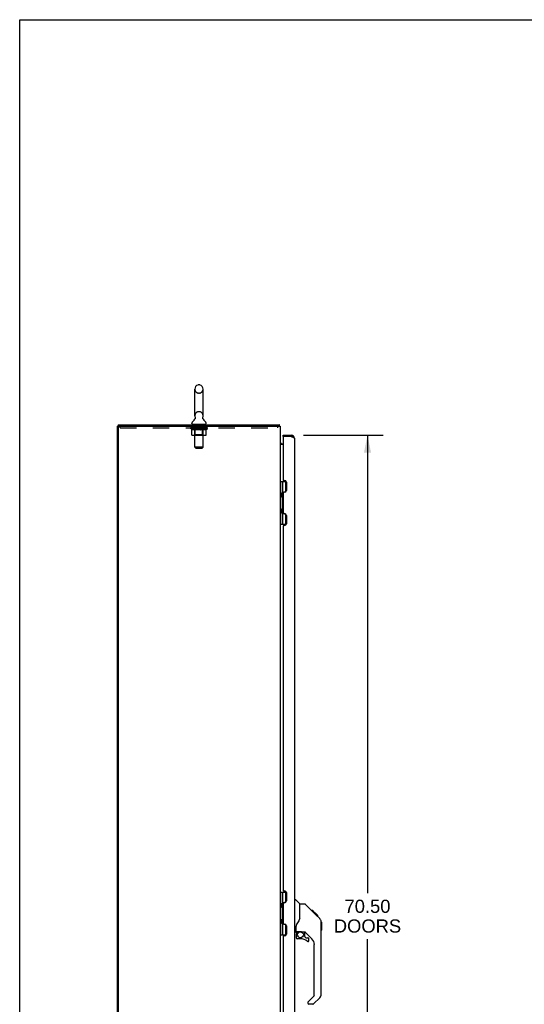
# Model space of a CAD drawing. Header units: inches. Extents: x 0 to 220, y 0 to 142.
# Tile 9 of 21: x 0 to 37, y 70 to 142. Entities that reach past the tile are written whole.
import ezdxf

# ---------------------------------------------------------------- set-up
doc = ezdxf.new("R2010")
doc.units = ezdxf.units.IN
doc.header["$LTSCALE"] = 12.090517
doc.header["$MEASUREMENT"] = 0
doc.linetypes.add('HIDDEN', pattern=[0.2, 0.1, -0.1])
doc.layers.get('0').update_dxf_attribs({"linetype": 'CONTINUOUS'})
for name, color, linetype in [('02___PRT_ALL_AXES', 7, 'CONTINUOUS'), ('DEFAULT_2', 8, 'HIDDEN'), ('DIMENSIONS', 7, 'CONTINUOUS')]:
    doc.layers.add(name, color=color, linetype=linetype)
doc.styles.get("Standard").update_dxf_attribs({"font": 'arial.ttf'})
doc.dimstyles.new('DIMSTYLE_1', dxfattribs={"dimtxt": 0.969828, "dimasz": 1.293103, "dimexe": 0.09, "dimexo": 0.07, "dimgap": 0.0375, "dimtad": 0, "dimtih": 1, "dimtoh": 1, "dimzin": 4, "dimdsep": 46, "dimtxsty": 'Standard', "dimblk": '_FILLED', "dimblk1": '_FILLED', "dimblk2": '_FILLED', "dimcen": 0.09, "dimazin": 1, "dimtfac": 1, "dimtofl": 0, "dimtmove": 0, "dimatfit": 3, "dimldrblk": '_FILLED', "dimfxl": 1, "dimtolj": 1, "dimtzin": 4, "dimarcsym": 0})

# ---------------------------------------------------------------- blocks, each defined once
blk = doc.blocks.new('_FILLED')
at = {"color": 0, "linetype": 'ByBlock'}
blk.add_solid([(0, 0), (-1, 0.2), (-1, -0.2)], dxfattribs=at)
blk = doc.blocks.new('*D18')
at = {"layer": 'DIMENSIONS', "color": 2, "linetype": 'Continuous'}
for p, q in [((20.933, 111.627), (26.816, 111.627)), ((25.652, 111.627), (25.652, 77.87)), ((25.652, 41.127), (25.652, 74.476)), ((20.933, 41.127), (26.816, 41.127))]:
    blk.add_line(p, q, dxfattribs=at)
at = {"layer": 'DIMENSIONS', "color": 2, "linetype": 'Continuous', "xscale": 1.2931034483, "yscale": 1.2931034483, "zscale": 1.2931034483}
for p, rotation in [((25.652, 111.627), 90), ((25.652, 41.127), 270)]:
    blk.add_blockref('_FILLED', p, dxfattribs=dict(at, rotation=rotation))
at = {"layer": 'DIMENSIONS', "color": 2, "linetype": 'Continuous', "insert": (25.652, 77.386), "char_height": 0.9698, "width": 4.9609, "attachment_point": 2, "line_spacing_factor": 0.9}
blk.add_mtext('70.50\\PDOORS', dxfattribs=at)

msp = doc.modelspace()

# ---------------------------------------------------------------- linework, layer by layer
at = {"color": 7, "linetype": 'Continuous'}
for p, q in [((0, 0), (0, 142.241)), ((0, 142.241), (219.828, 142.241)), ((12.915, 113.047), (12.915, 115.022)), ((13.265, 115.322), (13.177, 115.322)), ((13.527, 113.047), (13.527, 115.022)), ((12.698, 112.476), (12.698, 112.515)), ((12.93, 112.828), (12.928, 112.824)), ((13.744, 112.476), (13.744, 112.515)), ((7.273, 112.273), (7.221, 112.273)), ((7.273, 112.377), (7.273, 112.273)), ((7.273, 112.377), (19.144, 112.377)), ((12.721, 112.407), (12.721, 112.377)), ((13.721, 112.407), (12.721, 112.407)), ((13.721, 112.407), (13.721, 112.377)), ((19.144, 112.377), (19.144, 112.273)), ((19.157, 112.331), (19.156, 112.346)), ((19.17, 112.28), (19.161, 112.273)), ((19.421, 111.523), (19.421, 111.627)), ((19.441, 111.523), (19.421, 111.523)), ((20.028, 111.627), (20.028, 111.523)), ((19.364, 110.981), (19.421, 110.981)), ((19.221, 108.202), (19.663, 108.202)), ((19.26, 105.052), (19.26, 108.202)), ((19.398, 107.412), (19.398, 108.202)), ((19.615, 108.202), (19.615, 107.436)), ((19.334, 107.348), (19.398, 107.412)), ((19.595, 107.424), (19.535, 107.424)), ((19.334, 107.348), (19.334, 107.087)), ((19.334, 107.087), (19.398, 107.023)), ((19.35, 107.07), (19.35, 107.364)), ((19.398, 106.231), (19.398, 107.023)), ((19.334, 106.167), (19.398, 106.231)), ((19.334, 105.906), (19.334, 106.167)), ((19.35, 105.889), (19.35, 106.183)), ((19.334, 105.906), (19.398, 105.842)), ((19.398, 105.052), (19.398, 105.842)), ((19.535, 105.83), (19.595, 105.83)), ((19.615, 105.818), (19.615, 105.052)), ((19.221, 105.052), (19.663, 105.052)), ((19.221, 77.952), (19.663, 77.952)), ((19.26, 74.802), (19.26, 77.952)), ((19.398, 77.162), (19.398, 77.952)), ((19.615, 77.952), (19.615, 77.186)), ((19.334, 77.098), (19.398, 77.162)), ((19.334, 77.098), (19.334, 76.837)), ((19.35, 76.82), (19.35, 77.114)), ((19.595, 77.174), (19.535, 77.174)), ((20.275, 77.381), (20.337, 77.381)), ((20.663, 77.072), (20.365, 77.369)), ((20.668, 75.961), (20.668, 77.066)), ((21.029, 77.066), (20.668, 77.066)), ((21.85, 76.278), (21.085, 77.043)), ((19.334, 76.837), (19.398, 76.773)), ((19.398, 75.981), (19.398, 76.773)), ((21.606, 76.588), (21.54, 76.588)), ((21.614, 76.581), (21.547, 76.581)), ((21.623, 76.571), (21.557, 76.571)), ((21.63, 76.565), (21.563, 76.565)), ((21.638, 76.557), (21.571, 76.557)), ((21.658, 76.537), (21.591, 76.537)), ((21.606, 76.588), (21.933, 76.262)), ((21.68, 76.514), (21.613, 76.514)), ((21.704, 76.491), (21.637, 76.491)), ((21.727, 76.467), (21.66, 76.467)), ((21.751, 76.444), (21.684, 76.444)), ((21.775, 76.42), (21.708, 76.42)), ((21.797, 76.398), (21.73, 76.398)), ((21.817, 76.378), (21.75, 76.378)), ((21.834, 76.36), (21.768, 76.36)), ((21.847, 76.347), (21.781, 76.347)), ((21.852, 76.343), (21.785, 76.343)), ((21.854, 76.341), (21.787, 76.341)), ((21.854, 76.341), (21.787, 76.341)), ((21.855, 76.34), (21.788, 76.34)), ((21.823, 76.304), (21.789, 76.339)), ((21.857, 76.337), (21.79, 76.337)), ((21.862, 76.333), (21.795, 76.333)), ((21.868, 76.327), (21.801, 76.327)), ((21.881, 76.313), (21.814, 76.313)), ((21.85, 76.277), (21.823, 76.304)), ((21.896, 76.298), (21.83, 76.298)), ((21.904, 76.291), (21.837, 76.291)), ((21.911, 76.284), (21.844, 76.284)), ((21.85, 76.277), (22.128, 75.999)), ((21.923, 76.272), (21.856, 76.272)), ((21.928, 76.266), (21.861, 76.266)), ((21.932, 76.263), (21.865, 76.263)), ((21.933, 76.262), (21.866, 76.262)), ((21.933, 76.262), (21.866, 76.262)), ((21.934, 76.261), (21.867, 76.261)), ((22.018, 76.177), (21.934, 76.261)), ((19.334, 75.917), (19.398, 75.981)), ((19.334, 75.656), (19.334, 75.917)), ((19.334, 75.656), (19.398, 75.592)), ((19.35, 75.639), (19.35, 75.933)), ((19.398, 74.802), (19.398, 75.592)), ((19.535, 75.58), (19.595, 75.58)), ((19.615, 75.568), (19.615, 74.802)), ((20.668, 76.024), (20.648, 75.967)), ((21.951, 76.177), (22.018, 76.177)), ((22.02, 76.175), (21.953, 76.175)), ((22.022, 76.173), (21.955, 76.173)), ((22.02, 76.175), (22.022, 76.173)), ((22.242, 75.744), (22.242, 75.751)), ((22.243, 70.438), (22.243, 75.722)), ((22.255, 75.726), (22.255, 75.139)), ((19.221, 74.802), (19.663, 74.802)), ((20.353, 74.999), (20.275, 74.999)), ((20.393, 75.038), (20.393, 75.445)), ((20.393, 74.821), (20.393, 74.584)), ((20.412, 75.04), (20.708, 75.04)), ((20.45, 74.96), (20.53, 75.04)), ((20.456, 74.955), (20.453, 74.958)), ((20.46, 74.951), (20.456, 74.955)), ((20.465, 74.947), (20.46, 74.951)), ((20.98, 74.999), (20.893, 74.999)), ((21.023, 74.667), (21.023, 74.994)), ((21.558, 74.503), (21.057, 75.004)), ((20.708, 74.505), (20.471, 74.505)), ((21.026, 74.659), (21.098, 74.587)), ((21.106, 74.584), (21.259, 74.584)), ((21.338, 74.386), (21.338, 74.505)), ((21.731, 70.352), (21.731, 74.085)), ((21.259, 69.827), (21.259, 69.763)), ((21.273, 69.861), (21.708, 70.296)), ((21.62, 69.684), (21.338, 69.684)), ((22.128, 70.159), (21.676, 69.707))]:
    msp.add_line(p, q, dxfattribs=at)
at = {"color": 3, "linetype": 'Continuous'}
for p, q in [((7.221, 40.481), (7.221, 112.273)), ((7.273, 112.273), (19.221, 112.273)), ((7.273, 112.21), (7.273, 40.543)), ((19.221, 112.273), (19.221, 40.481)), ((19.421, 111.627), (20.028, 111.627)), ((19.421, 111.503), (19.421, 108.347)), ((20.028, 111.523), (19.441, 111.523)), ((20.275, 111.38), (20.275, 41.373)), ((19.421, 110.929), (19.221, 110.929)), ((19.481, 108.287), (19.541, 108.287)), ((19.671, 108.157), (19.671, 107.542)), ((19.541, 107.412), (19.481, 107.412)), ((19.421, 107.352), (19.421, 105.901)), ((19.481, 105.841), (19.541, 105.841)), ((19.671, 105.711), (19.671, 105.096)), ((19.421, 104.906), (19.421, 78.097)), ((19.541, 104.966), (19.481, 104.966)), ((19.481, 78.037), (19.541, 78.037)), ((19.671, 77.907), (19.671, 77.292)), ((19.421, 77.102), (19.421, 75.651)), ((19.541, 77.162), (19.481, 77.162)), ((19.481, 75.591), (19.541, 75.591)), ((19.671, 75.461), (19.671, 74.846)), ((19.421, 74.656), (19.421, 47.847)), ((19.541, 74.716), (19.481, 74.716))]:
    msp.add_line(p, q, dxfattribs=at)
at = {"color": 7, "linetype": 'Continuous'}
for points in [[(12.934, 112.94), (12.936, 112.936), (12.937, 112.931), (12.939, 112.926), (12.94, 112.922), (12.941, 112.917), (12.942, 112.912), (12.943, 112.907), (12.943, 112.902), (12.943, 112.897), (12.944, 112.892), (12.943, 112.887), (12.943, 112.882), (12.943, 112.877), (12.942, 112.872), (12.942, 112.867), (12.941, 112.862), (12.94, 112.857), (12.938, 112.852), (12.937, 112.847), (12.935, 112.842), (12.934, 112.838), (12.932, 112.833), (12.93, 112.828)], [(13.515, 112.824), (13.512, 112.828), (13.51, 112.833), (13.508, 112.838), (13.507, 112.842), (13.505, 112.847), (13.504, 112.852), (13.503, 112.857), (13.501, 112.862), (13.501, 112.867), (13.5, 112.872), (13.499, 112.877), (13.499, 112.882), (13.499, 112.887), (13.499, 112.892), (13.499, 112.897), (13.499, 112.902), (13.5, 112.907), (13.5, 112.912), (13.501, 112.917), (13.502, 112.922), (13.503, 112.926), (13.505, 112.931), (13.506, 112.936), (13.508, 112.94)], [(19.156, 112.346), (19.155, 112.351), (19.155, 112.355), (19.154, 112.359), (19.154, 112.362), (19.153, 112.365), (19.152, 112.368), (19.151, 112.371), (19.15, 112.373), (19.149, 112.374), (19.148, 112.376), (19.147, 112.376), (19.145, 112.377), (19.144, 112.377)], [(19.17, 112.28), (19.169, 112.282), (19.167, 112.285), (19.166, 112.288), (19.164, 112.292), (19.163, 112.296), (19.162, 112.301), (19.161, 112.306), (19.16, 112.311), (19.159, 112.316), (19.158, 112.321), (19.158, 112.326), (19.157, 112.331)], [(19.243, 111.029), (19.239, 111.026), (19.237, 111.024), (19.235, 111.022), (19.233, 111.02)], [(19.25, 111.037), (19.25, 111.037), (19.25, 111.036), (19.25, 111.036), (19.25, 111.035), (19.249, 111.034), (19.248, 111.033), (19.246, 111.032), (19.245, 111.03), (19.243, 111.029)], [(19.225, 111.013), (19.224, 111.011), (19.223, 111.009), (19.222, 111.007), (19.221, 111.006), (19.221, 111.004), (19.221, 111.003)], [(19.233, 111.02), (19.231, 111.019), (19.229, 111.017), (19.227, 111.015), (19.225, 111.013)], [(21.085, 77.043), (21.077, 77.049), (21.069, 77.055), (21.06, 77.06), (21.05, 77.063), (21.04, 77.065), (21.029, 77.066)], [(21.789, 76.339), (21.767, 76.361), (21.745, 76.383), (21.723, 76.405)], [(20.446, 75.616), (20.435, 75.6), (20.42, 75.571), (20.408, 75.539), (20.399, 75.505), (20.394, 75.47), (20.393, 75.445)], [(20.648, 75.967), (20.617, 75.898), (20.581, 75.827), (20.538, 75.754), (20.491, 75.68), (20.446, 75.616)], [(22.243, 75.722), (22.242, 75.75), (22.237, 75.792), (22.227, 75.832), (22.213, 75.872), (22.195, 75.909), (22.173, 75.945), (22.148, 75.978), (22.128, 75.999)], [(20.465, 74.947), (20.455, 74.936), (20.447, 74.925), (20.439, 74.914), (20.432, 74.902), (20.426, 74.889), (20.421, 74.876), (20.418, 74.863), (20.415, 74.849), (20.413, 74.835), (20.413, 74.821)], [(20.453, 74.958), (20.452, 74.959), (20.451, 74.96), (20.451, 74.96), (20.45, 74.96)], [(20.708, 75.04), (20.714, 75.04), (20.734, 75.039), (20.755, 75.037), (20.776, 75.033), (20.796, 75.028), (20.814, 75.023), (20.83, 75.017), (20.844, 75.012), (20.856, 75.008), (20.867, 75.004), (20.875, 75.002), (20.884, 75)], [(20.884, 75), (20.892, 74.999), (20.892, 74.999)]]:
    msp.add_lwpolyline(points, dxfattribs=at)
at = {"color": 3, "linetype": 'Continuous'}
for points in [[(20.028, 111.523), (20.044, 111.517), (20.06, 111.511), (20.076, 111.505), (20.092, 111.499), (20.107, 111.493)], [(20.107, 111.493), (20.122, 111.487), (20.137, 111.481), (20.151, 111.475), (20.165, 111.469), (20.178, 111.463), (20.191, 111.457), (20.202, 111.452), (20.213, 111.446), (20.224, 111.44), (20.233, 111.434), (20.242, 111.428), (20.249, 111.422), (20.256, 111.416), (20.262, 111.41), (20.266, 111.404), (20.27, 111.398), (20.273, 111.392), (20.274, 111.386), (20.275, 111.38)]]:
    msp.add_lwpolyline(points, dxfattribs=at)
at = {"color": 7, "linetype": 'Continuous'}
msp.add_circle((20.708, 74.8), 0.217, dxfattribs=at)
for centre, radius, start, end in [((13.221, 115.022), 0.306, 105.63034, 180), ((13.177, 115.179), 0.144, 90, 105.63034), ((13.265, 115.179), 0.144, 74.36966, 90), ((13.221, 115.022), 0.306, 0, 74.36966), ((12.842, 112.515), 0.144, 124.66265, 180), ((12.463, 113.064), 0.523, 304.66237, 336.9318), ((13.221, 113.047), 0.306, 180, 200.48713), ((13.98, 113.064), 0.523, 203.0682, 235.33763), ((13.221, 113.047), 0.306, 339.51287, 360), ((13.6, 112.515), 0.144, 0, 55.33735), ((12.767, 112.476), 0.069, 180, 270), ((13.675, 112.476), 0.069, 270, 360), ((18.975, 112.13), 0.246, 35.33048, 37.39407), ((19.364, 111.123), 0.142, 180, 270), ((20.028, 111.38), 0.142, 48.63357, 90), ((20.111, 111.237), 0.26, 90, 92.59369), ((19.335, 107.321), 0.116, 34.3844, 57.15809), ((19.335, 107.114), 0.116, 302.84191, 317.28045), ((19.871, 106.847), 0.472, 162.30801, 180), ((19.871, 106.406), 0.472, 180, 197.69199), ((19.335, 106.139), 0.116, 42.71955, 57.15809), ((19.335, 105.933), 0.116, 302.84191, 325.61639), ((19.335, 77.071), 0.116, 34.3844, 57.15809), ((20.337, 77.341), 0.0394, 45, 90), ((20.649, 77.058), 0.0197, 0, 45), ((19.335, 76.864), 0.116, 302.84191, 317.28045), ((19.871, 76.597), 0.472, 162.30801, 180), ((19.871, 76.156), 0.472, 180, 197.69199), ((19.335, 75.889), 0.116, 42.71955, 57.15809), ((19.335, 75.683), 0.116, 302.84191, 325.61639), ((22.235, 75.726), 0.0197, 0, 68.93953), ((20.353, 75.038), 0.0394, 270, 360), ((20.412, 75.06), 0.0197, 180, 270), ((20.59, 74.821), 0.197, 135, 180), ((20.98, 74.802), 0.197, 52.51213, 90), ((22.235, 75.139), 0.0197, 293.60704, 360), ((20.471, 74.584), 0.0787, 180, 270), ((20.708, 73.717), 0.787, 50.4788, 90), ((21.034, 74.667), 0.0118, 180, 225), ((21.106, 74.595), 0.0118, 225, 270), ((21.259, 74.386), 0.0787, 230.4788, 360), ((21.259, 74.505), 0.0787, 0, 90), ((21.141, 74.085), 0.591, 0, 45), ((21.849, 70.438), 0.394, 315, 360), ((21.306, 69.827), 0.0472, 135, 180), ((21.338, 69.763), 0.0787, 180, 270), ((21.62, 69.763), 0.0787, 270, 315), ((21.653, 70.352), 0.0787, 315, 360)]:
    msp.add_arc(centre, radius, start, end, dxfattribs=at)
at = {"color": 3, "linetype": 'Continuous'}
for centre, radius, start, end in [((7.336, 112.21), 0.0625, 90, 180), ((19.441, 111.503), 0.02, 90, 180), ((20.028, 111.38), 0.246, 0, 90), ((19.481, 108.347), 0.06, 179.99996, 270), ((19.541, 108.157), 0.13, 0, 90), ((19.481, 107.352), 0.06, 90, 179.99985), ((19.541, 107.542), 0.13, 270, 360), ((19.481, 105.901), 0.06, 179.99996, 270), ((19.541, 105.711), 0.13, 0, 90), ((19.481, 104.906), 0.06, 90, 179.99985), ((19.541, 105.096), 0.13, 270, 360), ((19.481, 78.097), 0.06, 179.99996, 270), ((19.541, 77.907), 0.13, 0, 90), ((19.481, 77.102), 0.06, 90, 179.99985), ((19.541, 77.292), 0.13, 270, 360), ((19.481, 75.651), 0.06, 179.99996, 270), ((19.541, 75.461), 0.13, 0, 90), ((19.541, 74.846), 0.13, 270, 360), ((19.481, 74.656), 0.06, 90, 179.99985)]:
    msp.add_arc(centre, radius, start, end, dxfattribs=at)
at = {"layer": '02___PRT_ALL_AXES', "color": 8, "linetype": 'HIDDEN'}
for p, q in [((12.784, 112.169), (12.784, 112.273)), ((13.659, 112.273), (12.784, 112.273)), ((13.659, 112.169), (12.784, 112.169)), ((13.659, 112.169), (13.659, 112.273))]:
    msp.add_line(p, q, dxfattribs=at)
at = {"layer": 'DEFAULT_2', "color": 8, "linetype": 'HIDDEN'}
for p, q in [((13.265, 114.722), (13.177, 114.722)), ((13.265, 113.347), (13.177, 113.347)), ((7.409, 112.169), (7.409, 112.273)), ((7.409, 112.169), (19.034, 112.169)), ((12.588, 112.12), (12.588, 112.16)), ((12.588, 112.16), (12.894, 112.16)), ((12.685, 112.052), (12.588, 112.12)), ((13.854, 112.12), (12.588, 112.12)), ((12.589, 112.16), (12.589, 112.165)), ((12.709, 112.163), (12.589, 112.165)), ((12.597, 112.16), (12.597, 112.167)), ((12.606, 112.157), (12.606, 112.16)), ((12.606, 112.157), (13.836, 112.157)), ((12.615, 112.157), (12.615, 112.16)), ((12.616, 112.157), (12.616, 112.16)), ((12.626, 112.16), (12.626, 112.167)), ((12.642, 112.157), (12.642, 112.16)), ((12.644, 112.157), (12.644, 112.16)), ((12.673, 112.16), (12.673, 112.167)), ((12.685, 111.646), (12.685, 112.052)), ((12.687, 112.157), (12.687, 112.16)), ((12.69, 112.157), (12.69, 112.16)), ((12.709, 112.16), (12.709, 112.163)), ((12.743, 112.019), (12.729, 112.026)), ((12.736, 112.16), (12.736, 112.167)), ((12.737, 112.157), (12.737, 112.16)), ((12.738, 112.157), (12.738, 112.16)), ((12.741, 112.157), (12.741, 112.16)), ((12.758, 112.013), (12.743, 112.019)), ((12.748, 112.157), (12.748, 112.16)), ((12.748, 112.157), (12.748, 112.16)), ((12.752, 112.157), (12.752, 112.16)), ((12.755, 112.157), (12.755, 112.161)), ((12.772, 112.009), (12.757, 112.013)), ((12.759, 112.157), (12.759, 112.16)), ((12.866, 112.009), (12.772, 112.009)), ((12.774, 112.157), (12.774, 112.16)), ((12.792, 112.157), (12.792, 112.163)), ((12.792, 112.157), (12.792, 112.16)), ((12.813, 112.157), (12.813, 112.16)), ((12.813, 112.157), (12.813, 112.16)), ((12.814, 112.16), (12.814, 112.167)), ((12.824, 112.157), (12.824, 112.16)), ((12.828, 112.157), (12.828, 112.16)), ((12.837, 112.157), (12.837, 112.16)), ((12.848, 112.157), (12.848, 112.164)), ((12.864, 112.157), (12.864, 112.16)), ((12.866, 112.009), (12.88, 112.013)), ((12.867, 112.157), (12.867, 112.16)), ((12.894, 112.019), (12.88, 112.013)), ((12.894, 112.157), (12.894, 112.16)), ((12.909, 112.025), (12.894, 112.019)), ((12.961, 112.16), (12.899, 112.16)), ((12.904, 112.16), (12.904, 112.167)), ((12.908, 111.648), (12.908, 112.117)), ((12.923, 112.033), (12.908, 112.025)), ((12.909, 112.407), (12.909, 112.377)), ((12.911, 112.157), (12.911, 112.16)), ((12.916, 112.157), (12.916, 112.16)), ((12.921, 110.726), (12.921, 112.372)), ((12.922, 112.157), (12.922, 112.165)), ((12.937, 112.042), (12.923, 112.033)), ((12.926, 112.157), (12.926, 112.16)), ((12.937, 112.157), (12.937, 112.16)), ((12.952, 112.052), (12.937, 112.042)), ((12.952, 111.646), (12.952, 112.052)), ((12.952, 112.052), (12.981, 112.042)), ((12.961, 112.157), (12.961, 112.16)), ((13.036, 112.16), (12.977, 112.16)), ((13.01, 112.033), (12.981, 112.042)), ((12.997, 112.157), (12.997, 112.16)), ((13.004, 112.16), (13.004, 112.167)), ((13.008, 112.157), (13.008, 112.16)), ((13.039, 112.025), (13.01, 112.033)), ((13.011, 112.157), (13.011, 112.166)), ((13.013, 112.157), (13.013, 112.16)), ((13.021, 112.157), (13.021, 112.16)), ((13.036, 112.157), (13.036, 112.16)), ((13.067, 112.019), (13.038, 112.026)), ((13.117, 112.16), (13.062, 112.16)), ((13.094, 112.013), (13.066, 112.019)), ((13.075, 112.157), (13.075, 112.16)), ((13.122, 112.009), (13.094, 112.013)), ((13.107, 112.16), (13.221, 112.167)), ((13.111, 112.16), (13.111, 112.167)), ((13.112, 112.167), (13.111, 112.167)), ((13.112, 112.16), (13.112, 112.167)), ((13.112, 112.157), (13.112, 112.16)), ((13.116, 112.157), (13.116, 112.16)), ((13.117, 112.157), (13.117, 112.16)), ((13.117, 112.157), (13.117, 112.16)), ((13.32, 112.009), (13.122, 112.009)), ((13.2, 112.16), (13.152, 112.16)), ((13.158, 112.157), (13.158, 112.16)), ((13.2, 112.157), (13.2, 112.16)), ((13.219, 112.16), (13.218, 112.16)), ((13.218, 112.157), (13.218, 112.16)), ((13.219, 112.157), (13.219, 112.16)), ((13.221, 112.16), (13.221, 112.167)), ((13.221, 112.167), (13.336, 112.16)), ((13.224, 112.157), (13.224, 112.16)), ((13.224, 112.157), (13.224, 112.16)), ((13.224, 112.16), (13.224, 112.16)), ((13.242, 112.157), (13.242, 112.16)), ((13.242, 112.16), (13.29, 112.16)), ((13.285, 112.157), (13.285, 112.16)), ((13.32, 112.009), (13.348, 112.013)), ((13.325, 112.157), (13.325, 112.16)), ((13.326, 112.157), (13.326, 112.16)), ((13.326, 112.16), (13.38, 112.16)), ((13.327, 112.157), (13.327, 112.16)), ((13.33, 112.16), (13.33, 112.167)), ((13.33, 112.167), (13.331, 112.167)), ((13.331, 112.16), (13.331, 112.167)), ((13.331, 112.157), (13.331, 112.16)), ((13.375, 112.019), (13.347, 112.013)), ((13.367, 112.157), (13.367, 112.16)), ((13.403, 112.025), (13.375, 112.019)), ((13.431, 112.033), (13.402, 112.025)), ((13.406, 112.157), (13.406, 112.16)), ((13.406, 112.16), (13.465, 112.16)), ((13.421, 112.157), (13.421, 112.16)), ((13.429, 112.157), (13.429, 112.16)), ((13.459, 112.041), (13.43, 112.033)), ((13.432, 112.157), (13.432, 112.166)), ((13.434, 112.157), (13.434, 112.16)), ((13.438, 112.16), (13.438, 112.167)), ((13.445, 112.157), (13.445, 112.16)), ((13.487, 112.051), (13.459, 112.041)), ((13.481, 112.157), (13.481, 112.16)), ((13.481, 112.16), (13.543, 112.16)), ((13.487, 111.646), (13.487, 112.051)), ((13.487, 112.051), (13.502, 112.041)), ((13.516, 112.033), (13.501, 112.042)), ((13.505, 112.157), (13.505, 112.16)), ((13.529, 112.025), (13.515, 112.033)), ((13.516, 112.157), (13.516, 112.16)), ((13.52, 112.157), (13.52, 112.165)), ((13.521, 110.726), (13.521, 112.372)), ((13.526, 112.157), (13.526, 112.16)), ((13.543, 112.019), (13.529, 112.025)), ((13.531, 112.157), (13.531, 112.16)), ((13.534, 112.407), (13.534, 112.377)), ((13.534, 111.648), (13.534, 112.117)), ((13.538, 112.16), (13.538, 112.167)), ((13.556, 112.013), (13.543, 112.019)), ((13.548, 112.157), (13.548, 112.16)), ((13.548, 112.16), (13.749, 112.16)), ((13.57, 112.009), (13.556, 112.013)), ((13.673, 112.009), (13.57, 112.009)), ((13.575, 112.157), (13.575, 112.16)), ((13.578, 112.157), (13.578, 112.16)), ((13.594, 112.157), (13.594, 112.164)), ((13.605, 112.157), (13.605, 112.16)), ((13.614, 112.157), (13.614, 112.16)), ((13.618, 112.157), (13.618, 112.16)), ((13.628, 112.16), (13.628, 112.167)), ((13.63, 112.157), (13.63, 112.16)), ((13.63, 112.157), (13.63, 112.16)), ((13.65, 112.157), (13.65, 112.163)), ((13.65, 112.157), (13.65, 112.16)), ((13.669, 112.157), (13.669, 112.16)), ((13.673, 112.009), (13.687, 112.013)), ((13.683, 112.157), (13.683, 112.16)), ((13.687, 112.157), (13.687, 112.161)), ((13.7, 112.019), (13.687, 112.013)), ((13.69, 112.157), (13.69, 112.16)), ((13.694, 112.157), (13.694, 112.16)), ((13.694, 112.157), (13.694, 112.16)), ((13.714, 112.025), (13.7, 112.019)), ((13.701, 112.157), (13.701, 112.16)), ((13.704, 112.157), (13.704, 112.16)), ((13.705, 112.157), (13.705, 112.16)), ((13.706, 112.16), (13.706, 112.167)), ((13.727, 112.033), (13.714, 112.025)), ((13.741, 112.041), (13.727, 112.033)), ((13.755, 112.051), (13.741, 112.041)), ((13.752, 112.157), (13.752, 112.16)), ((13.755, 112.157), (13.755, 112.16)), ((13.755, 112.051), (13.854, 112.12)), ((13.755, 111.646), (13.755, 112.051)), ((13.769, 112.16), (13.769, 112.167)), ((13.798, 112.157), (13.798, 112.16)), ((13.8, 112.157), (13.8, 112.16)), ((13.816, 112.16), (13.816, 112.167)), ((13.826, 112.157), (13.826, 112.16)), ((13.827, 112.157), (13.827, 112.16)), ((13.836, 112.157), (13.836, 112.16)), ((13.845, 112.16), (13.845, 112.167)), ((13.854, 112.12), (13.854, 112.167)), ((19.034, 112.169), (19.034, 112.273)), ((13.712, 111.608), (12.727, 111.608)), ((12.908, 111.648), (12.868, 111.608)), ((13.534, 111.648), (12.908, 111.648)), ((13.466, 111.608), (13.469, 111.609)), ((13.474, 111.611), (13.476, 111.613)), ((13.476, 111.613), (13.478, 111.615)), ((13.534, 111.648), (13.574, 111.608)), ((12.99, 110.657), (12.921, 110.726)), ((13.521, 110.726), (12.921, 110.726)), ((12.99, 110.657), (13.452, 110.657)), ((13.452, 110.657), (13.521, 110.726))]:
    msp.add_line(p, q, dxfattribs=at)
for points in [[(12.685, 112.052), (12.7, 112.042), (12.714, 112.033)], [(12.729, 112.025), (12.714, 112.033), (12.7, 112.042)], [(12.727, 111.608), (12.722, 111.609), (12.717, 111.61), (12.712, 111.611), (12.707, 111.613), (12.703, 111.615), (12.698, 111.618), (12.695, 111.622), (12.691, 111.626), (12.688, 111.63), (12.686, 111.635), (12.685, 111.64), (12.685, 111.646)], [(12.974, 111.608), (12.971, 111.609), (12.969, 111.61), (12.966, 111.611), (12.964, 111.613), (12.961, 111.615), (12.959, 111.618), (12.957, 111.622), (12.956, 111.626), (12.954, 111.63), (12.953, 111.635), (12.952, 111.64), (12.952, 111.646)], [(13.469, 111.609), (13.471, 111.61), (13.474, 111.611)], [(13.478, 111.615), (13.481, 111.618), (13.482, 111.622), (13.484, 111.626), (13.486, 111.63)], [(13.481, 111.618), (13.482, 111.622), (13.484, 111.626)], [(13.486, 111.63), (13.487, 111.635), (13.487, 111.64), (13.487, 111.646)], [(13.487, 111.635), (13.487, 111.64), (13.487, 111.646)], [(13.712, 111.608), (13.717, 111.609), (13.722, 111.61), (13.728, 111.611), (13.732, 111.613), (13.737, 111.615), (13.741, 111.618), (13.745, 111.622), (13.748, 111.626), (13.751, 111.63), (13.753, 111.635), (13.755, 111.64), (13.755, 111.646)]]:
    msp.add_lwpolyline(points, dxfattribs=at)
for centre, radius, start, end in [((13.221, 115.022), 0.306, 180, 254.36966), ((13.177, 114.866), 0.144, 254.36966, 270), ((13.265, 114.866), 0.144, 270, 285.63034), ((13.221, 115.022), 0.306, 285.63034, 360), ((13.221, 113.047), 0.306, 105.63034, 180), ((13.177, 113.204), 0.144, 90, 105.63034), ((13.265, 113.204), 0.144, 74.36966, 90), ((13.221, 113.047), 0.306, 0, 74.36966), ((12.868, 112.117), 0.0398, 0, 89.99999), ((12.887, 112.372), 0.0345, 0, 90), ((13.556, 112.372), 0.0345, 90, 180), ((13.574, 112.117), 0.0398, 90.00001, 180)]:
    msp.add_arc(centre, radius, start, end, dxfattribs=at)
for centre, major_axis, ratio, start_param, end_param in [((13.221, 112.167), (0.633, 0.007), 0.05963, 9.249616, 9.431313), ((13.221, 112.167), (0.633, 0), 0.060556, -3.083241, -2.96706), ((12.544, 112.155), (0.198, 0.002), 0.05963, 0.25549, 1.295341), ((13.221, 112.167), (0.633, 0.013), 0.05688, 2.791345, 2.965878), ((12.612, 112.155), (0.198, -0.002), 0.05963, 0.605815, 1.645666), ((13.221, 112.167), (0.633, -0.007), 0.05963, -2.96643, -2.791898), ((12.544, 112.148), (0.198, 0.004), 0.05688, 1.20151, 1.294789), ((12.612, 112.148), (0.198, 0), 0.060556, 1.551758, 1.645036), ((12.613, 112.15), (0.164, 0.002), 0.05963, 1.065228, 1.614276), ((12.568, 112.148), (0.198, 0.002), 0.05963, 1.170259, 1.376596), ((12.594, 112.15), (0.164, 0.003), 0.05688, 0.890143, 1.43919), ((12.652, 112.15), (0.164, 0), 0.060556, 1.240391, 1.789438), ((12.54, 112.155), (0.198, 0.004), 0.05688, 0.080405, 1.120256), ((13.221, 112.167), (0.633, 0.019), 0.052395, 2.616403, 2.790936), ((12.675, 112.155), (0.198, -0.004), 0.05688, 0.7809, 1.820751), ((13.221, 112.167), (0.633, -0.013), 0.05688, -2.791345, -2.616812), ((12.54, 112.148), (0.198, 0.006), 0.052395, 1.026568, 1.119847), ((12.675, 112.148), (0.198, -0.002), 0.05963, 1.72692, 1.820198), ((12.593, 112.15), (0.164, 0.005), 0.052395, 0.715201, 1.264248), ((12.707, 112.15), (0.164, -0.002), 0.05963, 1.415553, 1.9646), ((13.221, 112.167), (0.633, 0.025), 0.046319, 2.441654, 2.616187), ((12.754, 112.155), (0.198, -0.006), 0.052395, 0.955842, 1.995693), ((12.557, 112.155), (0.198, 0.006), 0.052395, -0.094537, 0.945314), ((13.221, 112.167), (0.633, -0.019), 0.052395, -2.616403, -2.44187), ((12.557, 112.148), (0.198, 0.008), 0.046319, 0.851819, 0.945098), ((12.754, 112.148), (0.198, -0.004), 0.05688, 1.902006, 1.995284), ((12.611, 112.15), (0.164, 0.006), 0.046319, 0.540452, 1.089499), ((12.778, 112.15), (0.164, -0.003), 0.05688, 1.590638, 2.139686), ((12.568, 112.155), (0.198, 0), 0.060556, 0.430652, 0.777569), ((13.221, 112.167), (0.633, 0.029), 0.038841, 2.267123, 2.441656), ((12.847, 112.155), (0.198, -0.008), 0.046319, 1.130591, 2.170442), ((12.594, 112.155), (0.198, 0.008), 0.046319, -0.269286, 0.770565), ((13.221, 112.167), (0.633, -0.025), 0.046319, -2.441654, -2.267121), ((12.594, 112.148), (0.198, 0.009), 0.038841, 0.677289, 0.770567), ((12.847, 112.148), (0.198, -0.006), 0.052395, 2.076947, 2.170226), ((12.648, 112.15), (0.164, 0.008), 0.038841, 0.365921, 0.914969), ((12.863, 112.15), (0.164, -0.005), 0.052395, 1.76558, 2.314627), ((13.221, 112.167), (0.633, 0.033), 0.030195, 2.09281, 2.267343), ((12.952, 112.155), (0.198, -0.009), 0.038841, 1.305122, 2.344973), ((12.65, 112.155), (0.198, 0.009), 0.038841, -0.443817, 0.596034), ((13.221, 112.167), (0.633, -0.029), 0.038841, -2.267123, -2.092591), ((12.65, 112.148), (0.198, 0.01), 0.030195, 0.502975, 0.596254), ((12.952, 112.148), (0.198, -0.008), 0.046319, 2.251696, 2.344975), ((12.703, 112.15), (0.164, 0.009), 0.030195, 0.191608, 0.740655), ((12.958, 112.15), (0.164, -0.006), 0.046319, 1.940329, 2.489376), ((12.724, 112.155), (0.198, 0.01), 0.030195, -0.61813, 0.421721), ((13.221, 112.167), (0.633, 0.036), 0.020645, 1.918687, 2.09322), ((13.065, 112.155), (0.198, -0.01), 0.030195, 1.479435, 2.519286), ((13.221, 112.167), (0.633, -0.033), 0.030195, -2.09281, -1.918277), ((12.724, 112.148), (0.198, 0.011), 0.020645, 0.328852, 0.422131), ((13.065, 112.148), (0.198, -0.009), 0.038841, 2.426227, 2.519505), ((12.773, 112.15), (0.164, 0.009), 0.020645, 0.017485, 0.566532), ((13.062, 112.15), (0.164, -0.008), 0.038841, 2.11486, 2.663907), ((12.812, 112.155), (0.198, 0.011), 0.020645, -0.792253, 0.247598), ((13.221, 112.167), (0.633, 0.038), 0.010478, 1.744704, 1.919237), ((13.183, 112.155), (0.198, -0.011), 0.020645, 1.653558, 2.693409), ((13.221, 112.167), (0.633, -0.036), 0.020645, -1.918687, -1.744154), ((12.812, 112.148), (0.198, 0.012), 0.010478, 0.154869, 0.248148), ((13.183, 112.148), (0.198, -0.01), 0.030195, 2.60054, 2.693819), ((12.856, 112.15), (0.164, 0.01), 0.010478, 6.126688, 6.675735), ((13.17, 112.15), (0.164, -0.009), 0.030195, 2.289173, 2.83822), ((12.914, 112.155), (0.198, 0.012), 0.010478, -0.966236, -0.000846), ((13.302, 112.155), (0.198, -0.012), 0.010478, 1.827541, 2.867392), ((13.221, 112.167), (0.633, -0.038), 0.010478, -1.744704, -1.570171), ((13.302, 112.148), (0.198, -0.011), 0.020645, 2.774664, 2.867942), ((13.28, 112.15), (0.164, -0.009), 0.020645, 2.463296, 3.012344), ((13.14, 112.155), (0.198, 0.012), 0.010478, 0.274201, 1.314052), ((13.054, 112.15), (0.164, 0.01), 0.010478, -0.000483, 0.504314), ((13.024, 112.148), (0.198, 0.012), 0.010478, 0.099668, 0.192946), ((13.221, 112.167), (0.633, 0.038), 0.010478, -1.571421, -1.396888), ((13.418, 112.148), (0.198, -0.012), 0.010478, 2.948646, 3.041925), ((13.388, 112.15), (0.164, -0.01), 0.010478, 2.637279, 3.142076), ((13.259, 112.155), (0.198, 0.011), 0.020645, 0.448184, 1.488034), ((13.162, 112.15), (0.164, 0.009), 0.020645, 0.129249, 0.678296), ((13.14, 112.148), (0.198, 0.011), 0.020645, 0.273651, 0.366929), ((13.529, 112.155), (0.198, -0.012), 0.010478, -3.140747, -2.175357), ((13.221, 112.167), (0.633, 0.036), 0.020645, -1.397439, -1.222906), ((13.221, 112.167), (0.633, -0.038), 0.010478, 1.222355, 1.396888), ((13.377, 112.155), (0.198, 0.01), 0.030195, 0.622307, 1.662158), ((13.272, 112.15), (0.164, 0.009), 0.030195, 0.303372, 0.852419), ((13.586, 112.15), (0.164, -0.01), 0.010478, 2.749043, 3.29809), ((13.63, 112.155), (0.198, -0.011), 0.020645, 2.893995, 3.933846), ((13.259, 112.148), (0.198, 0.01), 0.030195, 0.447774, 0.541052), ((13.63, 112.148), (0.198, -0.012), 0.010478, 2.893445, 2.986723), ((13.49, 112.155), (0.198, 0.009), 0.038841, 0.79662, 1.836471), ((13.221, 112.167), (0.633, 0.033), 0.030195, -1.223315, -1.048783), ((13.221, 112.167), (0.633, -0.036), 0.020645, 1.048373, 1.222906), ((13.38, 112.15), (0.164, 0.008), 0.038841, 0.477686, 1.026733), ((13.669, 112.15), (0.164, -0.009), 0.020645, 2.57506, 3.124108), ((13.718, 112.155), (0.198, -0.01), 0.030195, 2.719872, 3.759723), ((13.595, 112.155), (0.198, 0.008), 0.046319, 0.971151, 2.011002), ((13.377, 112.148), (0.198, 0.009), 0.038841, 0.622087, 0.715366), ((13.718, 112.148), (0.198, -0.011), 0.020645, 2.719462, 2.812741), ((13.221, 112.167), (0.633, 0.029), 0.038841, -1.049002, -0.874469), ((13.221, 112.167), (0.633, -0.033), 0.030195, 0.87425, 1.048783), ((13.484, 112.15), (0.164, 0.006), 0.046319, 0.652216, 1.201263), ((13.688, 112.155), (0.198, 0.006), 0.052395, 1.1459, 2.185751), ((13.74, 112.15), (0.164, -0.009), 0.030195, 2.400937, 2.949985), ((13.792, 112.155), (0.198, -0.009), 0.038841, 2.545558, 3.585409), ((13.579, 112.15), (0.164, 0.005), 0.052395, 0.826965, 1.376012), ((13.49, 112.148), (0.198, 0.008), 0.046319, 0.796618, 0.889896), ((13.792, 112.148), (0.198, -0.01), 0.030195, 2.545339, 2.638617), ((13.767, 112.155), (0.198, 0.004), 0.05688, 1.320842, 2.360692), ((13.221, 112.167), (0.633, 0.025), 0.046319, -0.874471, -0.699939), ((13.221, 112.167), (0.633, -0.029), 0.038841, 0.699936, 0.874469), ((13.848, 112.155), (0.198, -0.008), 0.046319, 2.371028, 3.410879), ((13.794, 112.15), (0.164, -0.008), 0.038841, 2.226624, 2.775671), ((13.83, 112.155), (0.198, 0.002), 0.05963, 1.495927, 2.535778), ((13.664, 112.15), (0.164, 0.003), 0.05688, 1.001907, 1.550954), ((13.885, 112.155), (0.198, -0.006), 0.052395, 2.196279, 3.23613), ((13.831, 112.15), (0.164, -0.006), 0.046319, 2.052093, 2.601141), ((13.595, 112.148), (0.198, 0.006), 0.052395, 0.971367, 1.064645), ((13.874, 112.155), (0.198, 0), 0.060556, 1.671089, 2.71094), ((13.848, 112.148), (0.198, -0.009), 0.038841, 2.371026, 2.464304), ((13.902, 112.155), (0.198, -0.004), 0.05688, 2.021337, 3.061188), ((13.221, 112.167), (0.633, 0.019), 0.052395, -0.699723, -0.52519), ((13.221, 112.167), (0.633, -0.025), 0.046319, 0.525406, 0.699939), ((13.898, 112.155), (0.198, -0.002), 0.05963, 1.846251, 2.886102), ((13.735, 112.15), (0.164, 0.002), 0.05963, 1.176993, 1.72604), ((13.849, 112.15), (0.164, -0.005), 0.052395, 1.877344, 2.426392), ((13.791, 112.15), (0.164, 0), 0.060556, 1.352155, 1.901202), ((13.849, 112.15), (0.164, -0.003), 0.05688, 1.702402, 2.25145), ((13.829, 112.15), (0.164, -0.002), 0.05963, 1.527317, 2.076364), ((13.688, 112.148), (0.198, 0.004), 0.05688, 1.146309, 1.239587), ((13.885, 112.148), (0.198, -0.008), 0.046319, 2.196495, 2.289773), ((13.221, 112.167), (0.633, 0.013), 0.05688, -0.524781, -0.350248), ((13.221, 112.167), (0.633, -0.019), 0.052395, 0.350657, 0.52519), ((13.767, 112.148), (0.198, 0.002), 0.05963, 1.321394, 1.414673), ((13.902, 112.148), (0.198, -0.006), 0.052395, 2.021746, 2.115024), ((13.221, 112.167), (0.633, 0.007), 0.05963, -0.349695, -0.175162), ((13.221, 112.167), (0.633, -0.013), 0.05688, 0.175715, 0.350248), ((13.83, 112.148), (0.198, 0), 0.060556, 1.496556, 1.589835), ((13.898, 112.148), (0.198, -0.004), 0.05688, 1.846804, 1.940083), ((13.874, 112.148), (0.198, -0.002), 0.05963, 1.671719, 1.764997), ((13.221, 112.167), (0.633, 0), 0.060556, -0.174533, 0), ((13.221, 112.167), (0.633, -0.007), 0.05963, 0.000629, 0.175162)]:
    msp.add_ellipse(centre, major_axis=major_axis, ratio=ratio, start_param=start_param, end_param=end_param, dxfattribs=at)

# ---------------------------------------------------------------- dimensions: what is measured, and where the dimension line sits
at = {"layer": 'DIMENSIONS', "color": 2, "linetype": 'Continuous'}
dim = msp.add_linear_dim(base=(25.652, 41.127), p1=(20.863, 111.627), p2=(20.863, 41.127), angle=270, text='<>\\PDOORS', dimstyle='DIMSTYLE_1', dxfattribs=at)
dim.commit()
dim.dimension.update_dxf_attribs({"geometry": '*D18', "text_midpoint": (25.652, 76.173), "dimtype": 160})

doc.saveas('drawing.dxf')
